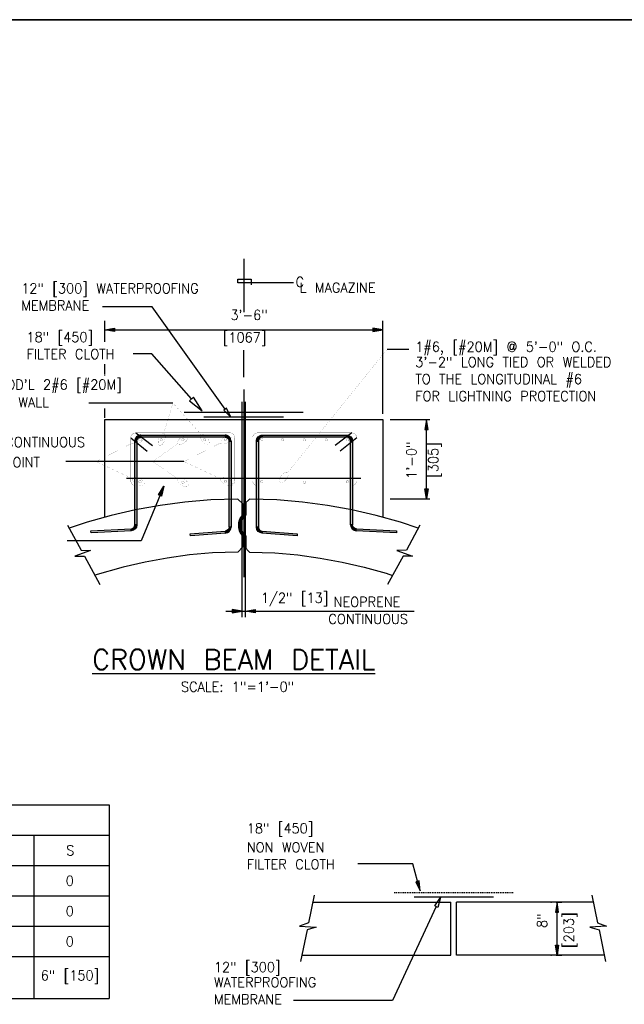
# Model space of a CAD drawing. Extents: x 18 to 372, y 0 to 250.
# Tile 2 of 11: x 72 to 148, y 126 to 250. Entities that reach past the tile are written whole.
import ezdxf
from ezdxf.enums import TextEntityAlignment as Align

# ---------------------------------------------------------------- set-up
doc = ezdxf.new("R2010")
doc.units = 0
doc.header["$MEASUREMENT"] = 0
doc.linetypes.add('HIDDEN2', pattern=[0.1875, 0.125, -0.0625])
doc.layers.get('0').update_dxf_attribs({"linetype": 'CONTINUOUS'})
doc.layers.get('DEFPOINTS').update_dxf_attribs({"linetype": 'CONTINUOUS'})
for name, color, linetype in [('1', 7, 'CONTINUOUS'), ('BORDER', 7, 'CONTINUOUS'), ('DIM', 7, 'CONTINUOUS'), ('DWG-LINES', 7, 'CONTINUOUS'), ('FSHELL', 7, 'CONTINUOUS'), ('HATCH', 7, 'CONTINUOUS'), ('LABELS', 7, 'CONTINUOUS'), ('MSHELL', 7, 'CONTINUOUS'), ('REBAR', 7, 'CONTINUOUS'), ('TEXT', 7, 'CONTINUOUS')]:
    doc.layers.add(name, color=color, linetype=linetype)
doc.styles.add('TXT_SHX', font='txt.shx')

# ---------------------------------------------------------------- blocks, each defined once
blk = doc.blocks.new('A_DIM')
at = {"layer": 'TEXT', "linetype": 'CONTINUOUS'}
blk.add_hatch(color=7, dxfattribs=at).paths.add_polyline_path([(-0.125, 0.0208), (-0.125, -0.0208), (0, 0)])
at = {"layer": 'TEXT', "color": 7, "linetype": 'CONTINUOUS'}
blk.add_lwpolyline([(-0.125, 0.0208), (-0.125, -0.0208), (0, 0)], close=True, dxfattribs=at)

msp = doc.modelspace()

# ---------------------------------------------------------------- hatches: boundary and pattern name
at = {"layer": 'DWG-LINES', "linetype": 'CONTINUOUS'}
for points in [[(121.7955, 141.6932), (121.3937, 141.5832), (121.9248, 140.4326)], [(138.9468, 137.7651), (139.3634, 137.7651), (139.1551, 139.015)], [(138.9468, 133.5986), (139.3634, 133.5986), (139.1551, 132.3486)]]:
    msp.add_hatch(color=7, dxfattribs=at).paths.add_polyline_path(points)
at = {"layer": 'REBAR', "linetype": 'CONTINUOUS'}
for points in [[(86.7711, 197.5143), (86.7711, 197.7617), (86.63483150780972, 197.7493496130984), (86.49538740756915, 197.7094149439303), (86.36114353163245, 197.6400410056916), (86.24124361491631, 197.5428427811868), (86.14378128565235, 197.4231147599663), (86.07408166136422, 197.2889313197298), (86.03379518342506, 197.1494315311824), (86.0211, 197.013), (86.2711, 197.013), (86.30591258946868, 197.1971744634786), (86.35219885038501, 197.2868838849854), (86.41708459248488, 197.367029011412), (86.49704142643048, 197.4321952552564), (86.58668138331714, 197.4788162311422), (86.67990167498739, 197.5057809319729)], [(97.8788, 197.013), (98.1288, 197.013), (98.11610128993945, 197.1494315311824), (98.07580562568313, 197.2889313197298), (98.00609411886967, 197.4231147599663), (97.90862102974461, 197.5428427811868), (97.78871547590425, 197.6400410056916), (97.6544744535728, 197.7094149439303), (97.51504380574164, 197.7493496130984), (97.3788, 197.7617), (97.3788, 197.5143), (97.56318047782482, 197.4788162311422), (97.65281758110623, 197.4321952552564), (97.73278005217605, 197.367029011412), (97.79767655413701, 197.2868838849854), (97.84397469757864, 197.1971744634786), (97.87060104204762, 197.1040141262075)], [(101.5661, 197.013), (101.3161, 197.013), (101.328795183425, 197.1494315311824), (101.3690816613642, 197.2889313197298), (101.4387812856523, 197.4231147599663), (101.5362436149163, 197.5428427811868), (101.6561435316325, 197.6400410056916), (101.7903874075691, 197.7094149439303), (101.9298315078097, 197.7493496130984), (102.0661, 197.7617), (102.0661, 197.5143), (101.8816813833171, 197.4788162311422), (101.7920414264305, 197.4321952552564), (101.7120845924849, 197.367029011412), (101.647198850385, 197.2868838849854), (101.6009125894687, 197.1971744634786), (101.5742954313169, 197.1040141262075)], [(112.6738, 197.5143), (112.6738, 197.7617), (112.8100438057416, 197.7493496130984), (112.9494744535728, 197.7094149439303), (113.0837154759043, 197.6400410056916), (113.2036210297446, 197.5428427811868), (113.3010941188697, 197.4231147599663), (113.3708056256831, 197.2889313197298), (113.4111012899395, 197.1494315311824), (113.4238, 197.013), (113.1738, 197.013), (113.1389746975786, 197.1971744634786), (113.092676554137, 197.2868838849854), (113.027780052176, 197.367029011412), (112.9478175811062, 197.4321952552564), (112.8581804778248, 197.4788162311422), (112.7649736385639, 197.5057809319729)]]:
    msp.add_hatch(color=7, dxfattribs=at).paths.add_polyline_path(points, flags=0)
for points in [[(86.2711, 197.013), (86.2711, 186.4841), (86.0211, 186.4841), (86.0211, 197.013)], [(97.3788, 197.5143), (86.7711, 197.5143), (86.7711, 197.7617), (97.3788, 197.7617)], [(97.8788, 186.1938), (97.8788, 197.013), (98.1288, 197.013), (98.1288, 186.1938)], [(101.3161, 186.1938), (101.3161, 197.013), (101.5661, 197.013), (101.5661, 186.1938)], [(102.0661, 197.7617), (112.6738, 197.7617), (112.6738, 197.5143), (102.0661, 197.5143)], [(113.4238, 197.013), (113.4238, 186.4841), (113.1738, 186.4841), (113.1738, 197.013)], [(113.8992, 185.9847), (118.9466, 185.7365), (118.9343, 185.4868), (113.8869, 185.735)], [(106.4309, 185.0921), (102.0661, 185.4435), (102.0661, 185.6943), (106.4509, 185.3413)]]:
    msp.add_hatch(color=7, dxfattribs=at).paths.add_polyline_path(points)
h = msp.add_hatch(color=7, dxfattribs=at)
edge = h.paths.add_edge_path()
edge.add_line((86.0211, 186.4841), (86.27111866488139, 186.4841085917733))
edge.add_arc((85.5211436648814, 186.4841085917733), 0.7499749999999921, -87.18467777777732, 0, ccw=False)
edge.add_line((85.55798009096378, 185.7350387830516), (85.54570087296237, 185.9847370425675))
edge.add_arc((85.52113884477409, 186.4840944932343), 0.4999611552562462, 272.8159533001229, 360.0006310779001)
h = msp.add_hatch(color=7, dxfattribs=at)
edge = h.paths.add_edge_path()
edge.add_line((97.3788, 185.6939), (97.37878068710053, 185.4438713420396))
edge.add_arc((97.37878068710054, 186.1938463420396), 0.7499750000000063, 269.9999999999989, 360)
edge.add_line((98.12875568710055, 186.1938463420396), (97.87875568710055, 186.1938463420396))
edge.add_arc((97.37880467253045, 186.1938510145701), 0.4999510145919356, 269.9994645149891, 359.9994645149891, ccw=False)
h = msp.add_hatch(color=7, dxfattribs=at)
edge = h.paths.add_edge_path()
edge.add_line((102.0661, 185.6939), (102.0660931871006, 185.4438713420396))
edge.add_arc((102.0660931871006, 186.1938463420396), 0.7499750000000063, 180, 270, ccw=False)
edge.add_line((101.3161181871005, 186.1938463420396), (101.5661181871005, 186.1938463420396))
edge.add_arc((102.0660822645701, 186.1938640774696), 0.4999640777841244, 180.0020324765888, 270.0020324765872)
h = msp.add_hatch(color=7, dxfattribs=at)
edge = h.paths.add_edge_path()
edge.add_line((113.4238, 186.4841), (113.1738, 186.4841))
edge.add_arc((113.923775, 186.4841), 0.7499750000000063, 180, 267.1846777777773)
edge.add_line((113.8869385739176, 185.7350301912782), (113.8992385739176, 185.9847301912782))
edge.add_arc((113.9237844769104, 186.4841117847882), 0.4999844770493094, 180.001350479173, 267.186028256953, ccw=False)

# ---------------------------------------------------------------- linework, layer by layer
at = {"color": 7, "linetype": 'CONTINUOUS'}
for p, q in [((82.2231, 209.4917), (82.2231, 212.1664)), ((117.2217, 200.4341), (117.2217, 212.1664)), ((82.2231, 211.012), (117.2217, 211.012)), ((82.2231, 205.4515), (82.2231, 206.7084)), ((82.2231, 205.2583), (82.2231, 205.3549)), ((82.2231, 199.9633), (82.2231, 201.1044)), ((118.1756, 199.7212), (123.1403, 199.7212)), ((122.7237, 189.7455), (122.7237, 199.7212)), ((118.1756, 189.7455), (123.1403, 189.7455))]:
    msp.add_line(p, q, dxfattribs=at)
at = {"layer": '1', "color": 7, "linetype": 'CONTINUOUS'}
for p, q in [((18.2489, 250.0413), (372.2635, 250.0413)), ((372.2631, 250.0413), (18.24889999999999, 250.0413))]:
    msp.add_line(p, q, dxfattribs=at)
at = {"layer": 'BORDER', "color": 7, "linetype": 'CONTINUOUS'}
for p, q in [((88.16549999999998, 208.0182), (85.7899, 208.0182)), ((93.15559999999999, 202.3191), (88.16549999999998, 208.0182))]:
    msp.add_line(p, q, dxfattribs=at)
msp.add_lwpolyline([(93.4064, 202.5386), (92.9048, 202.0995), (94.4731, 200.8143)], close=True, dxfattribs=at)
msp.add_lwpolyline([(82.2231, 187.4224), (82.2231, 199.7212), (117.2217, 199.7212), (117.2217, 187.4251)], dxfattribs=at)
at = {"layer": 'DEFPOINTS', "color": 7, "linetype": 'CONTINUOUS'}
for p in [(99.6183, 198.9772), (99.6183, 198.9772), (99.8266, 198.9772), (99.8266, 198.9772)]:
    msp.add_point(p, dxfattribs=at)
at = {"layer": 'DIM', "color": 7, "linetype": 'CONTINUOUS'}
for p, q in [((99.7224, 205.0675), (99.7224, 208.4515)), ((97.4551, 175.6278), (121.16, 175.6278))]:
    msp.add_line(p, q, dxfattribs=at)
at = {"layer": 'DWG-LINES', "color": 7, "linetype": 'CONTINUOUS'}
for p, q in [((120.9984, 143.8147), (114.0983, 143.8147)), ((121.5946, 141.6382), (120.9984, 143.8147)), ((108.4264, 139.015), (125.7992, 139.015)), ((121.164, 139.6837), (131.1636, 139.6837)), ((125.7992, 132.3486), (125.7992, 139.015)), ((126.5045, 132.3486), (126.5045, 139.015)), ((143.7196, 139.015), (126.5045, 139.015)), ((139.0603, 139.015), (139.7801, 139.015)), ((123.9588, 138.4421), (118.4547, 126.6487)), ((139.1551, 133.5986), (139.1551, 137.7651)), ((107.0475, 132.3486), (125.7992, 132.3486)), ((145.0984, 132.3486), (126.5045, 132.3486)), ((139.0603, 132.3486), (139.7801, 132.3486)), ((118.4547, 126.6487), (105.9801, 126.6487))]:
    msp.add_line(p, q, dxfattribs=at)
at = {"layer": 'DWG-LINES', "color": 7, "linetype": 'HIDDEN2'}
msp.add_line((118.6641, 140.2126), (133.6635, 140.2126), dxfattribs=at)
at = {"layer": 'DWG-LINES', "color": 7, "linetype": 'CONTINUOUS'}
for points in [[(121.7955, 141.6932), (121.3937, 141.5832), (121.9248, 140.4326)], [(124.1475, 138.354), (123.77, 138.5303), (124.4874, 139.5748)], [(138.9468, 137.7651), (139.3634, 137.7651), (139.1551, 139.015)], [(138.9468, 133.5986), (139.3634, 133.5986), (139.1551, 132.3486)]]:
    msp.add_lwpolyline(points, close=True, dxfattribs=at)
for points in [[(108.6031, 139.8695), (107.8836, 136.391), (106.7431, 135.9818), (108.8626, 135.8789), (107.7051, 135.5278), (106.8821, 131.549)], [(143.5428, 139.8695), (144.2624, 136.391), (145.4028, 135.9818), (143.2834, 135.8789), (144.4409, 135.5278), (145.2639, 131.549)]]:
    msp.add_lwpolyline(points, dxfattribs=at)
for p in [(138.4353, 139.015), (139.1551, 139.015), (138.4353, 132.3486)]:
    msp.add_point(p, dxfattribs=at)
at = {"layer": 'FSHELL', "color": 7, "linetype": 'CONTINUOUS'}
for p, q in [((99.4715, 189.2678), (99.4715, 187.6263)), ((99.4715, 185.1968), (99.4715, 183.5383))]:
    msp.add_line(p, q, dxfattribs=at)
for radius, start, end in [(1.979087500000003, 142.1363527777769, 217.8636444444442), (1.822843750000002, 140.4823472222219, 219.5176527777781)]:
    msp.add_arc((101.0339740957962, 186.4115314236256), radius, start, end, dxfattribs=at)
at = {"layer": 'HATCH', "color": 7, "linetype": 'CONTINUOUS'}
for p, q in [((31.1056, 151.2534), (82.7741, 151.2534)), ((82.7741, 151.2534), (82.7741, 126.9073)), ((42.3513, 147.4367), (82.7741, 147.4367)), ((73.2963, 147.4367), (73.2963, 126.9073)), ((31.1056, 143.62), (82.7741, 143.62)), ((31.1056, 139.8033), (82.7741, 139.8033)), ((31.1056, 135.9866), (82.7741, 135.9866)), ((31.1056, 132.1699), (82.7741, 132.1699)), ((31.1056, 126.9073), (82.7741, 126.9073))]:
    msp.add_line(p, q, dxfattribs=at)
at = {"layer": 'LABELS', "color": 7, "linetype": 'CONTINUOUS'}
for p, q in [((99.7224, 219.9404), (99.7224, 213.248)), ((99.7224, 203.5103), (99.7224, 179.9119)), ((99.5141, 174.8641), (99.5141, 201.9699)), ((99.9308, 174.8641), (99.9308, 201.9699))]:
    msp.add_line(p, q, dxfattribs=at)
for points in [[(77.5515, 186.4309), (79.2477, 183.3099), (80.4578, 183.2487), (78.459, 182.5363), (79.6685, 182.5355), (81.6087, 178.9656)], [(121.8934, 186.4309), (120.1972, 183.3099), (118.9871, 183.2487), (120.9859, 182.5363), (119.7763, 182.5355), (117.8362, 178.9656)]]:
    msp.add_lwpolyline(points, dxfattribs=at)
at = {"layer": 'MSHELL', "color": 7, "linetype": 'CONTINUOUS'}
for p, q in [((99.9828, 189.2678), (99.9828, 187.7125)), ((99.9828, 185.1105), (99.9828, 183.5383))]:
    msp.add_line(p, q, dxfattribs=at)
for points in [[(99.6278, 187.5714), (99.6278, 189.1165), (99.0031, 189.7216), (95.5784, 189.6132), (92.3264, 189.3343), (89.2024, 188.9153), (86.1139, 188.3543), (83.0512, 187.6522), (80.0138, 186.8094), (77.7481, 186.0691)], [(121.6982, 186.0718), (119.4406, 186.8094), (116.4032, 187.6522), (113.3405, 188.3543), (110.2519, 188.9153), (107.1279, 189.3343), (103.876, 189.6132), (100.4513, 189.7216), (99.8266, 189.1165), (99.8266, 187.7855)], [(99.6278, 185.2516), (99.6278, 183.6997), (99.0031, 183.0544), (95.7949, 182.9501), (92.91729999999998, 182.6939), (90.1047, 182.31), (87.3196, 181.7979), (84.55549999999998, 181.1575), (80.9637, 180.1524)], [(99.8266, 185.0375), (99.8266, 183.6997), (100.4512, 183.0544), (103.6594, 182.9501), (106.5371, 182.6939), (109.3497, 182.31), (112.1348, 181.7979), (114.8989, 181.1575), (117.6437, 180.3894), (118.4634, 180.1197)]]:
    msp.add_lwpolyline(points, dxfattribs=at)
for radius, start, end in [(1.822843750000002, 131.0823333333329, 228.9176666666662), (1.6666, 128.6821861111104, 231.317811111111)]:
    msp.add_arc((101.0244681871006, 186.4115314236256), radius, start, end, dxfattribs=at)
at = {"layer": 'REBAR', "color": 7, "linetype": 'CONTINUOUS'}
for p, q in [((92.2227, 200.6698), (107.2221, 200.6698)), ((85.5043, 197.4297), (87.5809, 195.7668)), ((86.1292, 198.0546), (88.2221, 196.4751)), ((113.3156, 198.0546), (111.2228, 196.4751)), ((113.9406, 197.4297), (111.864, 195.7668)), ((84.97740000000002, 192.3489), (114.4719, 192.3489))]:
    msp.add_line(p, q, dxfattribs=at)
for points, const_width in [([(98.5978, 192.0371), (98.5978, 197.4297, 0.414213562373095), (97.97282499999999, 198.0546750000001), (86.12912499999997, 198.054675, 0.414213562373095), (85.50414999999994, 197.4297), (85.50414999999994, 192.0371, 0.414213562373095), (86.129125, 191.412125), (97.972825, 191.412125, 0.414213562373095)], 0.02460629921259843), ([(86.83223959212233, 197.1841232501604, -0.9999999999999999), (86.51975209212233, 197.1841232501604, -0.9999999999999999)], 0.02460629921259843), ([(89.49253461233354, 197.1841232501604, -0.9999999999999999), (89.18004711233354, 197.1841232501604, -0.9999999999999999)], 0.02460629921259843), ([(92.2215212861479, 197.1841232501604, -0.9999999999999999), (91.9090337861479, 197.1841232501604, -0.9999999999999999)], 0.02460629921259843), ([(94.65733973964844, 197.1841232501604, 0.9999999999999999), (94.96982723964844, 197.1841232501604, 0.9999999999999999)], 0.02460629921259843), ([(97.60619032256, 197.2192229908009, -0.9999999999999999), (97.29370282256, 197.2192229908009, -0.9999999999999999)], 0.02460629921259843), ([(100.847, 192.0371), (100.847, 197.4297, -0.414213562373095), (101.471975, 198.0546750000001), (113.3155750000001, 198.054675, -0.414213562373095), (113.9405500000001, 197.4297), (113.9405500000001, 192.0371, -0.414213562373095), (113.3156, 191.4121), (101.4720098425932, 191.4121117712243, -0.414213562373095)], 0.02460629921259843), ([(101.8386835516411, 197.2192229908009, 0.9999999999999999), (102.1511710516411, 197.2192229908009, 0.9999999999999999)], 0.02460629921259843), ([(104.7875341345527, 197.1841232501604, -0.9999999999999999), (104.4750466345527, 197.1841232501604, -0.9999999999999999)], 0.02460629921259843), ([(107.2233525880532, 197.1841232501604, 0.9999999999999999), (107.5358400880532, 197.1841232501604, 0.9999999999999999)], 0.02460629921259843), ([(109.9523392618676, 197.1841232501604, 0.9999999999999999), (110.2648267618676, 197.1841232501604, 0.9999999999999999)], 0.02460629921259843), ([(112.6126342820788, 197.1841232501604, 0.9999999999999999), (112.9251217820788, 197.1841232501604, 0.9999999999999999)], 0.02460629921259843), ([(86.83223959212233, 191.9075527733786, -0.9999999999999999), (86.51975209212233, 191.9075527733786, -0.9999999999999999)], 0.02460629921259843), ([(97.60619032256, 191.9426525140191, -0.9999999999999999), (97.29370282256, 191.9426525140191, -0.9999999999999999)], 0.02460629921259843), ([(101.8386835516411, 191.9426525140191, 0.9999999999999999), (102.1511710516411, 191.9426525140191, 0.9999999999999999)], 0.02460629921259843), ([(112.6126342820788, 191.9075527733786, 0.9999999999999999), (112.9251217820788, 191.9075527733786, 0.9999999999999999)], 0.02460629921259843), ([(92.2215212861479, 191.8449684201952, -0.9999999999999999), (91.9090337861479, 191.8449684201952, -0.9999999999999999)], 0.02460629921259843), ([(107.2233525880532, 191.8449684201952, 0.9999999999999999), (107.5358400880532, 191.8449684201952, 0.9999999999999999)], 0.02460629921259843), ([(86.0211, 186.4841), (86.27111866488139, 186.4841085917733, -0.3998939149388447), (85.55798009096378, 185.7350387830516), (85.54570087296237, 185.9847370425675, 0.399893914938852)], 0.00984251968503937), ([(97.3788, 185.6939), (97.37878068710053, 185.4438713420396, 0.414213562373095), (98.12875568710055, 186.1938463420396), (97.87875568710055, 186.1938463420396, -0.414213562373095)], 0.00984251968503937), ([(102.0661, 185.6939), (102.0660931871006, 185.4438713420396, -0.414213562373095), (101.3161181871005, 186.1938463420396), (101.5661181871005, 186.1938463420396, 0.414213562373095)], 0.00984251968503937), ([(113.4238, 186.4841), (113.1738, 186.4841, 0.399893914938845), (113.8869385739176, 185.7350301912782), (113.8992385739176, 185.9847301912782, -0.3998939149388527)], 0.00984251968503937)]:
    msp.add_lwpolyline(points, format="xyb", close=True, dxfattribs=dict(at, const_width=const_width))
at = {"layer": 'REBAR', "color": 7, "linetype": 'CONTINUOUS', "const_width": 0.00984251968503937}
for points in [[(86.7711, 197.5143), (86.7711, 197.7617), (86.63483150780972, 197.7493496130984), (86.49538740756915, 197.7094149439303), (86.36114353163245, 197.6400410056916), (86.24124361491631, 197.5428427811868), (86.14378128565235, 197.4231147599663), (86.07408166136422, 197.2889313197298), (86.03379518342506, 197.1494315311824), (86.0211, 197.013), (86.2711, 197.013), (86.30591258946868, 197.1971744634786), (86.35219885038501, 197.2868838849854), (86.41708459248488, 197.367029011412), (86.49704142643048, 197.4321952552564), (86.58668138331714, 197.4788162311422), (86.67990167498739, 197.5057809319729)], [(97.8788, 197.013), (98.1288, 197.013), (98.11610128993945, 197.1494315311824), (98.07580562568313, 197.2889313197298), (98.00609411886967, 197.4231147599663), (97.90862102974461, 197.5428427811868), (97.78871547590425, 197.6400410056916), (97.6544744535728, 197.7094149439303), (97.51504380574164, 197.7493496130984), (97.3788, 197.7617), (97.3788, 197.5143), (97.56318047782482, 197.4788162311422), (97.65281758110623, 197.4321952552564), (97.73278005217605, 197.367029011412), (97.79767655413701, 197.2868838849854), (97.84397469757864, 197.1971744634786), (97.87060104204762, 197.1040141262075)], [(101.5661, 197.013), (101.3161, 197.013), (101.328795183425, 197.1494315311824), (101.3690816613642, 197.2889313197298), (101.4387812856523, 197.4231147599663), (101.5362436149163, 197.5428427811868), (101.6561435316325, 197.6400410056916), (101.7903874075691, 197.7094149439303), (101.9298315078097, 197.7493496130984), (102.0661, 197.7617), (102.0661, 197.5143), (101.8816813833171, 197.4788162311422), (101.7920414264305, 197.4321952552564), (101.7120845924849, 197.367029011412), (101.647198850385, 197.2868838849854), (101.6009125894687, 197.1971744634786), (101.5742954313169, 197.1040141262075)], [(112.6738, 197.5143), (112.6738, 197.7617), (112.8100438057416, 197.7493496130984), (112.9494744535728, 197.7094149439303), (113.0837154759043, 197.6400410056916), (113.2036210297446, 197.5428427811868), (113.3010941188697, 197.4231147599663), (113.3708056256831, 197.2889313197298), (113.4111012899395, 197.1494315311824), (113.4238, 197.013), (113.1738, 197.013), (113.1389746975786, 197.1971744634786), (113.092676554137, 197.2868838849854), (113.027780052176, 197.367029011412), (112.9478175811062, 197.4321952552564), (112.8581804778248, 197.4788162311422), (112.7649736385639, 197.5057809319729)]]:
    msp.add_lwpolyline(points, close=True, dxfattribs=at)
at = {"layer": 'REBAR', "color": 7, "linetype": 'CONTINUOUS'}
for points in [[(86.7711, 197.5143), (86.7711, 197.7617), (86.63483150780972, 197.7493496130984), (86.49538740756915, 197.7094149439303), (86.36114353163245, 197.6400410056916), (86.24124361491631, 197.5428427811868), (86.14378128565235, 197.4231147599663), (86.07408166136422, 197.2889313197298), (86.03379518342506, 197.1494315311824), (86.0211, 197.013), (86.2711, 197.013), (86.30591258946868, 197.1971744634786), (86.35219885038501, 197.2868838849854), (86.41708459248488, 197.367029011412), (86.49704142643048, 197.4321952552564), (86.58668138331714, 197.4788162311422), (86.67990167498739, 197.5057809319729)], [(86.2711, 197.013), (86.2711, 186.4841), (86.0211, 186.4841), (86.0211, 197.013)], [(97.3788, 197.5143), (86.7711, 197.5143), (86.7711, 197.7617), (97.3788, 197.7617)], [(97.8788, 197.013), (98.1288, 197.013), (98.11610128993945, 197.1494315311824), (98.07580562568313, 197.2889313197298), (98.00609411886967, 197.4231147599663), (97.90862102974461, 197.5428427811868), (97.78871547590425, 197.6400410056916), (97.6544744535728, 197.7094149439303), (97.51504380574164, 197.7493496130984), (97.3788, 197.7617), (97.3788, 197.5143), (97.56318047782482, 197.4788162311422), (97.65281758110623, 197.4321952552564), (97.73278005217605, 197.367029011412), (97.79767655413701, 197.2868838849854), (97.84397469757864, 197.1971744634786), (97.87060104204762, 197.1040141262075)], [(97.8788, 186.1938), (97.8788, 197.013), (98.1288, 197.013), (98.1288, 186.1938)], [(101.5661, 197.013), (101.3161, 197.013), (101.328795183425, 197.1494315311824), (101.3690816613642, 197.2889313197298), (101.4387812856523, 197.4231147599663), (101.5362436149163, 197.5428427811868), (101.6561435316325, 197.6400410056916), (101.7903874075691, 197.7094149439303), (101.9298315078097, 197.7493496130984), (102.0661, 197.7617), (102.0661, 197.5143), (101.8816813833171, 197.4788162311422), (101.7920414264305, 197.4321952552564), (101.7120845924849, 197.367029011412), (101.647198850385, 197.2868838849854), (101.6009125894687, 197.1971744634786), (101.5742954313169, 197.1040141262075)], [(101.3161, 186.1938), (101.3161, 197.013), (101.5661, 197.013), (101.5661, 186.1938)], [(102.0661, 197.7617), (112.6738, 197.7617), (112.6738, 197.5143), (102.0661, 197.5143)], [(112.6738, 197.5143), (112.6738, 197.7617), (112.8100438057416, 197.7493496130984), (112.9494744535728, 197.7094149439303), (113.0837154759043, 197.6400410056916), (113.2036210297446, 197.5428427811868), (113.3010941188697, 197.4231147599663), (113.3708056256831, 197.2889313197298), (113.4111012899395, 197.1494315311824), (113.4238, 197.013), (113.1738, 197.013), (113.1389746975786, 197.1971744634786), (113.092676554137, 197.2868838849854), (113.027780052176, 197.367029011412), (112.9478175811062, 197.4321952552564), (112.8581804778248, 197.4788162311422), (112.7649736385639, 197.5057809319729)], [(113.4238, 197.013), (113.4238, 186.4841), (113.1738, 186.4841), (113.1738, 197.013)], [(85.55799999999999, 185.735), (80.5106, 185.4868), (80.49829999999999, 185.7365), (85.5457, 185.9847)], [(113.8992, 185.9847), (118.9466, 185.7365), (118.9343, 185.4868), (113.8869, 185.735)], [(92.9939, 185.3413), (97.3788, 185.6943), (97.3788, 185.4435), (93.014, 185.0921)], [(106.4309, 185.0921), (102.0661, 185.4435), (102.0661, 185.6943), (106.4509, 185.3413)]]:
    msp.add_lwpolyline(points, close=True, dxfattribs=at)
for points in [[(86.0211, 186.4841), (86.27111866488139, 186.4841085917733, -0.3998939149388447), (85.55798009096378, 185.7350387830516), (85.54570087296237, 185.9847370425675, 0.399893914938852)], [(97.3788, 185.6939), (97.37878068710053, 185.4438713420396, 0.414213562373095), (98.12875568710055, 186.1938463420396), (97.87875568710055, 186.1938463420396, -0.414213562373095)], [(102.0661, 185.6939), (102.0660931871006, 185.4438713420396, -0.414213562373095), (101.3161181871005, 186.1938463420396), (101.5661181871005, 186.1938463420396, 0.414213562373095)], [(113.4238, 186.4841), (113.1738, 186.4841, 0.399893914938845), (113.8869385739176, 185.7350301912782), (113.8992385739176, 185.9847301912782, -0.3998939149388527)]]:
    msp.add_lwpolyline(points, format="xyb", close=True, dxfattribs=at)
at = {"layer": 'TEXT', "color": 7, "linetype": 'CONTINUOUS'}
for p, q in [((88.2115, 213.9318), (81.96539999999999, 213.9318)), ((97.388, 201.0441), (88.2115, 213.9318)), ((117.776, 208.5725), (120.49, 208.5725)), ((90.82169999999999, 201.8003), (80.2396, 201.8003)), ((94.72259999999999, 200.0815), (104.7222, 200.0815)), ((92.1955, 194.437), (77.3151, 194.437)), ((89.6861, 191.3332), (86.8273, 184.462)), ((86.8273, 184.462), (77.4925, 184.462))]:
    msp.add_line(p, q, dxfattribs=at)
msp.add_lwpolyline([(106.0038, 216.9253), (98.9715, 216.9253), (98.9715, 217.3793), (100.6525, 217.3793), (100.6525, 216.6756)], dxfattribs=at)
at = {"layer": 'TEXT', "color": 7, "linetype": 'CONTINUOUS', "const_width": 0.00984251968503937}
for points in [[(117.776, 208.5725), (105.2672287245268, 193.0683248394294, 0.002407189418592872), (105.2657068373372, 193.0695406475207, 0.1773606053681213), (105.1335462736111, 193.1130695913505, 0.1037018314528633), (104.9070046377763, 193.0577363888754, 0.06389276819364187), (104.6947868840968, 192.9205594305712, 0.05006715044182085), (104.47081765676, 192.6892583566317, 0.05006715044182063), (104.2972928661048, 192.4180544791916, 0.0638927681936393), (104.2126583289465, 192.1799559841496, 0.1037018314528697), (104.2109667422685, 191.9467607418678, 0.1773606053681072), (104.283752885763, 191.8281717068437, 0.1773606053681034), (104.4159134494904, 191.7846427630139, 0.1037018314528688), (104.6424550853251, 191.8399759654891, 0.06389276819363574), (104.8546728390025, 191.9771529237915, 0.05006715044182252), (105.0786420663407, 192.2084539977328, 0.05006715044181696), (105.2521668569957, 192.4796578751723, 0.06389276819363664), (105.336801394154, 192.7177563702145, 0.1037018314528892), (105.338492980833, 192.9509516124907, 0.1748787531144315), (105.2672287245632, 193.0683248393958, 0.1748787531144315)], [(90.82169999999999, 201.8003), (89.6402, 197.9769, -0.002407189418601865), (89.64205383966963, 197.9763019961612, -0.1773606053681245), (89.75129755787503, 197.8901219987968, -0.1037018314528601), (89.83019587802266, 197.6706728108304, -0.06389276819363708), (89.83294043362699, 197.4179944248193, -0.05006715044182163), (89.76368319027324, 197.1035650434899, -0.05006715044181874), (89.63330913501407, 196.8091758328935, -0.06389276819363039), (89.48147803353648, 196.6071827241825, -0.103701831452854), (89.28795534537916, 196.4770602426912, -0.1773606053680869), (89.14889233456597, 196.4722998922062, -0.1773606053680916), (89.03964861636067, 196.5584798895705, -0.103701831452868), (88.96075029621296, 196.777929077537, -0.06389276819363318), (88.95800574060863, 197.030607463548, -0.05006715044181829), (89.02726298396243, 197.3450368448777, -0.05006715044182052), (89.15763703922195, 197.6394260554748, -0.06389276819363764), (89.30946814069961, 197.8414191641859, -0.1037018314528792), (89.50299082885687, 197.9715416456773, -0.1748787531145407), (89.64020000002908, 197.9769000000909, -0.1748787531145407)], [(90.82169999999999, 201.8003), (94.3496, 197.8736, 0.002407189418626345), (94.34801777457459, 197.8724638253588, 0.1773606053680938), (94.27035482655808, 197.7570097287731, 0.1037018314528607), (94.26233088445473, 197.5239464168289, 0.06389276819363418), (94.33697365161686, 197.282529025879, 0.05006715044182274), (94.49905047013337, 197.0043321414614, 0.05006715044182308), (94.71319013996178, 196.7639021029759, 0.06389276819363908), (94.919509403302, 196.6180039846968, 0.1037018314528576), (95.1435494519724, 196.5532819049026, 0.177360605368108), (95.27740854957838, 196.5912677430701, 0.1773606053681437), (95.35507149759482, 196.7067218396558, 0.1037018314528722), (95.36309543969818, 196.9397851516, 0.06389276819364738), (95.28845267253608, 197.1812025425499, 0.0500671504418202), (95.1263758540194, 197.4593994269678, 0.05006715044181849), (94.91223618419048, 197.6998294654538, 0.06389276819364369), (94.7059169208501, 197.845727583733, 0.1037018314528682), (94.48187687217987, 197.9104496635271, 0.1748787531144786), (94.34959999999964, 197.8736000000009, 0.1748787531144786)], [(81.1186, 194.437), (85.721, 196.7809, 0.002407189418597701), (85.72189725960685, 196.7791710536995, 0.1773606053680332), (85.82500604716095, 196.6857378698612, 0.1037018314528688), (86.05450323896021, 196.6443382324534, 0.0638927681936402), (86.30413569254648, 196.6835496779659, 0.05006715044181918), (86.60271878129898, 196.8040093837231, 0.05006715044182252), (86.8714004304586, 196.9814144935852, 0.06389276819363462), (87.04540665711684, 197.1646513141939, 0.1037018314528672), (87.14162172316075, 197.3770790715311, 0.177360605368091), (87.12324631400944, 197.5150048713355, 0.1773606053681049), (87.02013752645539, 197.6084380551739, 0.1037018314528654), (86.79064033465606, 197.6498376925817, 0.06389276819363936), (86.54100788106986, 197.6106262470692, 0.0500671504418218), (86.24242479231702, 197.4901665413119, 0.05006715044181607), (85.9737431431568, 197.3127614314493, 0.06389276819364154), (85.79973691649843, 197.1295246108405, 0.1037018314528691), (85.7035218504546, 196.9170968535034, 0.1748787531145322), (85.72099999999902, 196.7808999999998, 0.1748787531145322)], [(88.2288, 194.437), (91.40849260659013, 196.6835676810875, 0.002407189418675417), (91.40962878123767, 196.6819854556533, 0.1773606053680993), (91.52508286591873, 196.6043225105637, 0.1037018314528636), (91.75814618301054, 196.596298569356, 0.06389276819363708), (91.99956357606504, 196.6709413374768, 0.05006715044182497), (92.27776046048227, 196.833018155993, 0.05006715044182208), (92.51819045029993, 197.047157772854, 0.06389276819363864), (92.66408857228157, 197.2534770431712, 0.1037018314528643), (92.7288106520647, 197.4775170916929, 0.1773606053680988), (92.69082481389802, 197.6113761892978, 0.177360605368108), (92.57537072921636, 197.6890391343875, 0.1037018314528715), (92.34230741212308, 197.697063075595, 0.06389276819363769), (92.10089001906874, 197.6224203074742, 0.05006715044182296), (91.8226931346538, 197.4603434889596, 0.05006715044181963), (91.58226314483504, 197.2462038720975, 0.0638927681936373), (91.4363650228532, 197.0398846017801, 0.1037018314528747), (91.37164294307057, 196.8158445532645, 0.1748787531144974), (91.40849260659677, 196.6835676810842, 0.1748787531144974)], [(92.1955, 194.437), (96.79790000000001, 196.7809, 0.002407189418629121), (96.79879725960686, 196.7791710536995, 0.1773606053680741), (96.90190604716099, 196.6857378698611, 0.1037018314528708), (97.13140323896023, 196.6443382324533, 0.06389276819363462), (97.38103569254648, 196.6835496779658, 0.05006715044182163), (97.67961878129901, 196.8040093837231, 0.05006715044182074), (97.94830043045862, 196.9814144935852, 0.06389276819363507), (98.12230665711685, 197.1646513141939, 0.1037018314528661), (98.21852172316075, 197.3770790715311, 0.1773606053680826), (98.20014631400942, 197.5150048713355, 0.1773606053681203), (98.09703752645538, 197.6084380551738, 0.1037018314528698), (97.86754033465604, 197.6498376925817, 0.06389276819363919), (97.61790788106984, 197.6106262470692, 0.05006715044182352), (97.31932479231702, 197.4901665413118, 0.0500671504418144), (97.05064314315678, 197.3127614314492, 0.06389276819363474), (96.87663691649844, 197.1295246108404, 0.1037018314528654), (96.78042185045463, 196.9170968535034, 0.1748787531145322), (96.79789999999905, 196.7808999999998, 0.1748787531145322)], [(81.1186, 194.437), (85.7425, 192.2868, -0.002407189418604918), (85.7433298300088, 192.2885623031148, -0.1773606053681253), (85.84275395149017, 192.3859071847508, -0.1037018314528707), (86.07048141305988, 192.4361375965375, -0.06389276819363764), (86.32144178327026, 192.4065945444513, -0.05006715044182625), (86.62445355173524, 192.2977539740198, -0.0500671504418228), (86.89978503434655, 192.1308558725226, -0.06389276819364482), (87.08073688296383, 191.9544746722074, -0.1037018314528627), (87.18508274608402, 191.7459205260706, -0.1773606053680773), (87.17204681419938, 191.6073880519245, -0.1773606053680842), (87.07262269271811, 191.5100431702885, -0.1037018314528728), (86.84489523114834, 191.4598127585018, -0.06389276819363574), (86.5939348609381, 191.489355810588, -0.05006715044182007), (86.29092309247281, 191.5981963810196, -0.05006715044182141), (86.01559160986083, 191.7650944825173, -0.06389276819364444), (85.83463976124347, 191.9414756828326, -0.1037018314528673), (85.73029389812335, 192.1500298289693, -0.1748787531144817), (85.74249999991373, 192.2868000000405, -0.1748787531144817)], [(88.2288, 194.437), (91.45890000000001, 192.2637, -0.002407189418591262), (91.45999977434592, 192.2653077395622, -0.1773606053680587), (91.57365163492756, 192.3455849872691, -0.1037018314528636), (91.80647116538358, 192.3589250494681, -0.06389276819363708), (92.04952895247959, 192.2898105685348, -0.05006715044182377), (92.33135179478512, 192.134124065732, -0.05006715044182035), (92.57660563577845, 191.9255264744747, -0.06389276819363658), (92.72717370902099, 191.7225901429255, -0.1037018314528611), (92.79699124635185, 191.5000853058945, -0.1773606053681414), (92.76206980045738, 191.3653942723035, -0.1773606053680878), (92.64841793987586, 191.2851170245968, -0.1037018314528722), (92.41559840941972, 191.2717769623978, -0.06389276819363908), (92.17254062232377, 191.3408914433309, -0.05006715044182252), (91.89071778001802, 191.496577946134, -0.05006715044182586), (91.64546393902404, 191.7051755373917, -0.06389276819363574), (91.49489586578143, 191.9081118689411, -0.1037018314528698), (91.42507832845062, 192.1306167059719, -0.1748787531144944), (91.45889999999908, 192.2637000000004, -0.1748787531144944)], [(92.1955, 194.437), (96.8194, 192.2868, -0.002407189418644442), (96.8202298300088, 192.2885623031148, -0.1773606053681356), (96.91965395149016, 192.3859071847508, -0.1037018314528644), (97.14738141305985, 192.4361375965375, -0.06389276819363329), (97.39834178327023, 192.4065945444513, -0.05006715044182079), (97.70135355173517, 192.2977539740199, -0.0500671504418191), (97.97668503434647, 192.1308558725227, -0.06389276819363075), (98.15763688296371, 191.9544746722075, -0.1037018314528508), (98.26198274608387, 191.7459205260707, -0.17736060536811), (98.24894681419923, 191.6073880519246, -0.177360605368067), (98.14952269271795, 191.5100431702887, -0.103701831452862), (97.92179523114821, 191.459812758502, -0.0638927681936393), (97.67083486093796, 191.4893558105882, -0.05006715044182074), (97.36782309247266, 191.5981963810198, -0.05006715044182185), (97.0924916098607, 191.7650944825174, -0.06389276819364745), (96.9115397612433, 191.9414756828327, -0.1037018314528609), (96.80719389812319, 192.1500298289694, -0.1748787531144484), (96.81939999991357, 192.2868000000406, -0.1748787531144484)]]:
    msp.add_lwpolyline(points, format="xyb", dxfattribs=at)
at = {"layer": 'TEXT', "color": 7, "linetype": 'CONTINUOUS'}
msp.add_lwpolyline([(97.5577, 201.165), (97.2183, 200.9233), (98.11319999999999, 200.026)], close=True, dxfattribs=at)

# ---------------------------------------------------------------- block references
at = {"layer": 'TEXT', "linetype": 'CONTINUOUS', "yscale": 9.999600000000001, "zscale": 9.999600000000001}
for p, xscale in [((82.2231, 211.012), -9.999600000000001), ((117.2217, 211.012), 9.999600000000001), ((99.5141, 175.6278), 9.999600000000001), ((99.9308, 175.6278), -9.999600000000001)]:
    msp.add_blockref('A_DIM', p, dxfattribs=dict(at, xscale=xscale))
for p, xscale, rotation in [((122.7237, 199.7212), 9.999600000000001, 90.00000000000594), ((89.6861, 191.3332), -9.999600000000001, 246.6419156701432), ((122.7237, 189.7455), -9.999600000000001, 90.00000000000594)]:
    msp.add_blockref('A_DIM', p, dxfattribs=dict(at, xscale=xscale, rotation=rotation))

# ---------------------------------------------------------------- texts
at = {"color": 7, "linetype": 'CONTINUOUS', "style": 'TXT_SHX', "width": 0.9500000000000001}
for s, p in [('3\'-6" ', (100.9276222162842, 212.2652501)), ('[1067]', (99.83968764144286, 209.4395501)), ('1/2" [13]', (106.1359344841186, 176.6703501))]:
    msp.add_text(s, height=1.2499002, dxfattribs=at).set_placement(p, align=Align.CENTER)
for s, p in [('1\'-0"', (121.4585499, 194.6130087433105)), ('[305]', (124.2031499, 194.637924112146))]:
    msp.add_text(s, height=1.2499002, rotation=90, dxfattribs=at).set_placement(p, align=Align.CENTER)
at = {"layer": 'DWG-LINES', "color": 7, "linetype": 'CONTINUOUS', "style": 'TXT_SHX', "width": 0.9500000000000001}
for s, p in [('18" [450]', (100.1091, 147.6749)), ('NON WOVEN ', (100.1091, 145.284)), ('FILTER CLOTH', (100.1091, 143.1413)), ('12" [300]', (95.9736, 130.2075)), ('WATERPROOFING', (95.9736, 128.2989)), ('MEMBRANE', (95.9736, 126.1562))]:
    msp.add_text(s, height=1.2499998, dxfattribs=at).set_placement(p)
msp.add_text('8" ', height=1.2499002, rotation=90, dxfattribs=at).set_placement((137.9051499, 137.2096634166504), align=Align.CENTER)
msp.add_text('[203]', height=1.2499002, rotation=90, dxfattribs=at).set_placement((141.2671, 133.2466))
at = {"layer": 'TEXT', "color": 7, "linetype": 'CONTINUOUS', "style": 'TXT_SHX', "width": 0.9500000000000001}
for s, height, p in [('12" [300] WATERPROOFING', 1.2499002, (71.7261, 215.607)), ('C', 1.2499002, (106.2485, 216.4179)), ('L MAGAZINE', 1.2499002, (106.76, 215.7023)), ('MEMBRANE', 1.2499002, (71.7261, 213.4642)), ('18" [450]', 1.2499002, (72.3874, 209.4828)), ('1#6, [#20M] @ 5\'-0" O.C.', 1.2499002, (121.3167, 208.2652)), ('FILTER CLOTH', 1.2499002, (72.3874, 207.34)), ('3\'-2" LONG TIED OR WELDED', 1.2499002, (121.3167, 206.3394)), ('BAR "P". ADD\'L 2#6 [#20M]', 1.2499002, (60.6023, 203.5093)), ('TO THE LONGITUDINAL #6', 1.2499002, (121.3167, 204.1966)), ('FOR LIGHTNING PROTECTION', 1.2499002, (121.3167, 202.0538)), ('AT FRONTAL WALL', 1.2499002, (60.6823, 201.2722)), ('6#6 [#20M] CONTINUOUS', 1.2499002, (58.7471, 196.264)), ('EA. SIDE OF JOINT', 1.2499002, (58.7471, 193.7362)), ('NEOPRENE', 1.2499002, (111.0363, 176.1542)), ('CONTINUOUS', 1.2499002, (110.376, 174.0114)), ('SCALE: 1"=1\'-0"', 1.2499002, (91.8254, 165.48)), ('S', 1.2498, (77.3802, 144.8904)), ('0', 1.2498, (77.3222, 141.0737)), ('0', 1.2498, (77.3222, 137.257)), ('0', 1.2498, (77.3222, 133.4403)), ('6" [150]', 1.2498, (74.1737, 129.1692))]:
    msp.add_text(s, height=height, dxfattribs=at).set_placement(p)
at = {"layer": 'TEXT', "color": 7, "linetype": 'CONTINUOUS', "style": 'TXT_SHX'}
msp.add_text('%%uCROWN BEAM DETAIL', height=2.4999, dxfattribs=at).set_placement((80.65329999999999, 168.2826))

doc.saveas('drawing.dxf')
